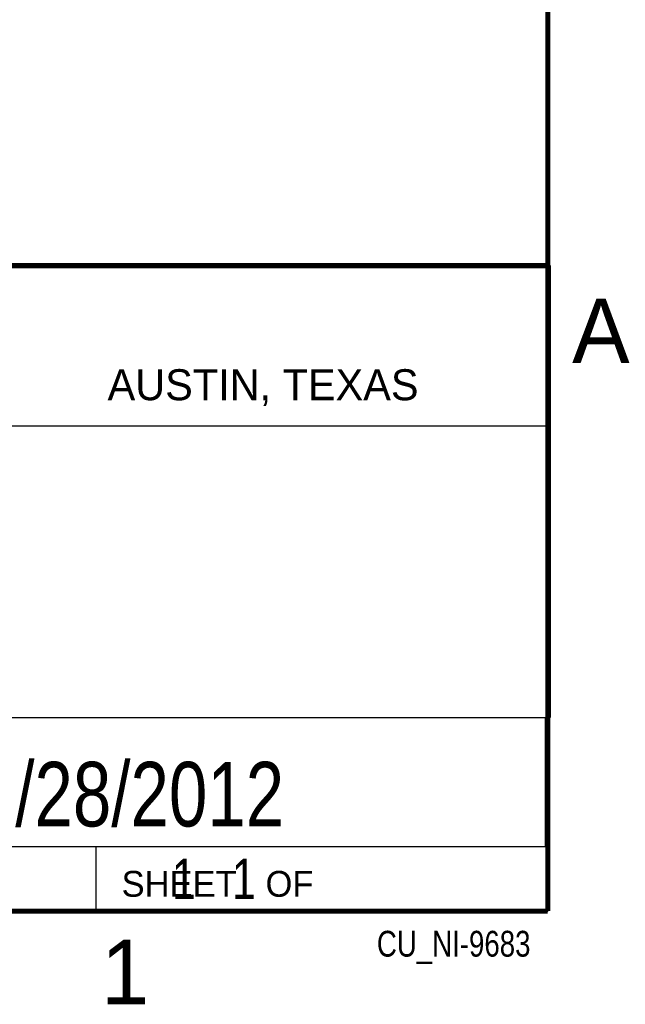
# Model space of a CAD drawing. Header units: inches. Extents: x 0 to 34, y 0 to 22.
# Tile 20 of 28: x 31.5 to 33.8, y 0.1 to 4. Entities that reach past the tile are written whole.
import ezdxf

# ---------------------------------------------------------------- set-up
doc = ezdxf.new("R2010")
doc.units = ezdxf.units.IN
doc.header["$LTSCALE"] = 1.87
doc.header["$MEASUREMENT"] = 0
doc.layers.get('0').update_dxf_attribs({"linetype": 'CONTINUOUS'})
doc.layers.add('DETAIL', color=7, linetype='CONTINUOUS')
doc.layers.add('NOTE', color=7, linetype='CONTINUOUS')
doc.styles.get("Standard").update_dxf_attribs({"font": 'txt', "width": 0.8})
doc.styles.add('TEXTSTYLE_2', font='txt')

msp = doc.modelspace()

# ---------------------------------------------------------------- linework, layer by layer
at = {"color": 2, "linetype": 'Continuous'}
for p, q in [((28.3793, 3.0003), (33.5093, 3.0003)), ((33.5093, 3.0003), (33.5093, 1.2503)), ((28.7231, 2.38), (33.5, 2.38)), ((28.3793, 1.2503), (33.5093, 1.2503)), ((30.13, 1.2499), (33.49, 1.2499)), ((33.49, 1.2499), (33.49, 0.7499)), ((28.38, 0.75), (33.5, 0.75)), ((30.13, 0.7499), (33.49, 0.7499)), ((31.75, 0.75), (33.5, 0.75)), ((31.75, 0.75), (31.75, 0.5)), ((33.5, 0.75), (33.5, 0.5)), ((31.75, 0.5), (33.5, 0.5)), ((32.4953, 0.5017), (33.4953, 0.5017)), ((32.4953, 0.5017), (32.4953, 0.5012)), ((32.4953, 0.5012), (33.4953, 0.5012)), ((33.4953, 0.5017), (33.4953, 0.5012))]:
    msp.add_line(p, q, dxfattribs=at)
at = {"color": 7, "linetype": 'Continuous', "const_width": 0.02}
for points in [[(33.5, 0.5), (33.5, 21.5)], [(25.58, 3), (33.5, 3)], [(0.5, 0.5), (33.5, 0.5)]]:
    msp.add_lwpolyline(points, dxfattribs=at)

# ---------------------------------------------------------------- texts
at = {"color": 2, "linetype": 'Continuous', "attachment_point": 1, "line_spacing_factor": 0.9, "style": 'TEXTSTYLE_2'}
for s, insert, char_height, width in [('A', (33.5939, 2.8728), 0.25, 0.25), ('AUSTIN, TEXAS', (31.7957, 2.599), 0.12, 1.56), ('SHEET   OF', (31.8499, 0.6557), 0.1, 1), ('1', (31.7706, 0.389), 0.25, 0.25)]:
    msp.add_mtext(s, dxfattribs=dict(at, insert=insert, char_height=char_height, width=width))
at = {"layer": 'DETAIL', "color": 7, "linetype": 'Continuous', "insert": (31.8125, 0.7031), "char_height": 0.15625, "width": 1.25, "attachment_point": 1, "line_spacing_factor": 0.9}
msp.add_mtext('     1   1', dxfattribs=at)
at = {"layer": 'DETAIL', "color": 2, "linetype": 'Continuous', "insert": (33.4328, 0.4236), "char_height": 0.1, "width": 0.8, "attachment_point": 3, "line_spacing_factor": 0.9}
msp.add_mtext('CU_NI-9683', dxfattribs=at)
at = {"layer": 'NOTE', "color": 7, "linetype": 'Continuous', "insert": (31.81, 1.078), "char_height": 0.25, "width": 2, "attachment_point": 2, "line_spacing_factor": 0.9}
msp.add_mtext('11/28/2012', dxfattribs=at)

doc.saveas('drawing.dxf')
